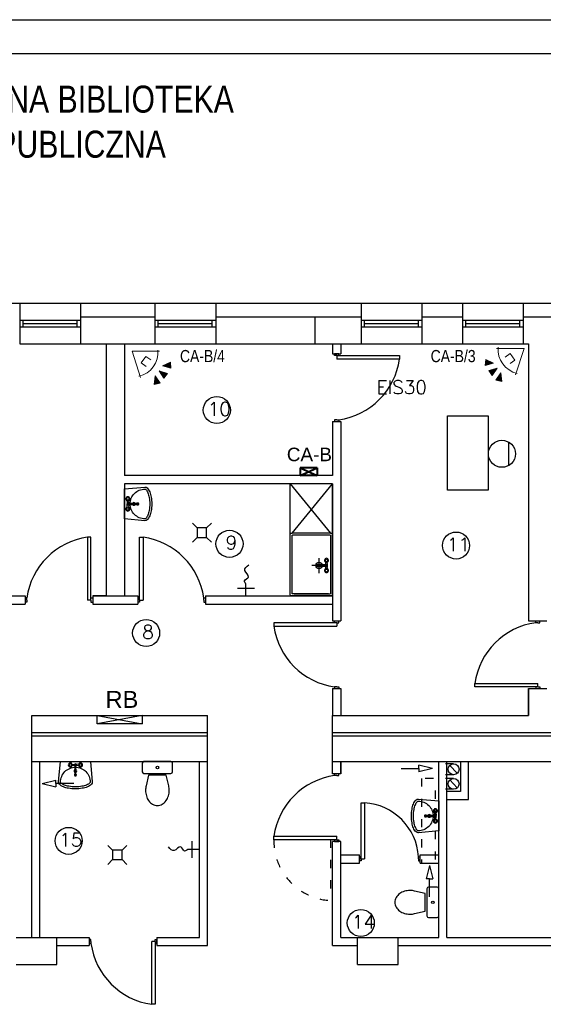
# Model space of a CAD drawing. Header units: inches. Extents: x 6268 to 12323, y 5221 to 42059.
# Tile 63 of 98: x 7491 to 8265, y 28242 to 29698. Entities that reach past the tile are written whole.
import ezdxf
from ezdxf.enums import TextEntityAlignment as Align

# ---------------------------------------------------------------- set-up
doc = ezdxf.new("R2010")
doc.units = ezdxf.units.IN
doc.header["$MEASUREMENT"] = 0
doc.linetypes.add('ACAD_ISO03W100', pattern=[30, 12, -18])
for name, color, linetype, lineweight in [('1DE - alarmy', 1, 'Continuous', 13), ('1DE-schemat ideowy', 1, 'Continuous', 40), ('2DE_NUMEL', 1, 'Continuous', 20)]:
    doc.layers.add(name, color=color, linetype=linetype, lineweight=lineweight)
doc.layers.add('CP_LINENORM', color=253, linetype='Continuous')
doc.styles.add('CP_ATTR', font='romans.shx')
doc.styles.get("Standard").update_dxf_attribs({"font": 'txt.shx'})

# ---------------------------------------------------------------- blocks, each defined once
blk = doc.blocks.new('CPEL_3319')
for points in [[(1.846, 0.678), (1.64, 0.304), (2.041, 0.451)], [(2.051, 0.145), (1.65, -0.002), (2.049, -0.155)], [(1.846, -0.678), (1.64, -0.304), (2.041, -0.451)]]:
    blk.add_hatch(color=256).paths.add_polyline_path(points)
for p, q in [((0, 0), (1.1, 0.8)), ((1.64, 0.304), (1.846, 0.678)), ((1.846, 0.678), (2.041, 0.451)), ((0, 0), (1.1, -0.8)), ((1, 0.2), (0.7, 0.2)), ((0.7, 0.2), (0.7, -0.2)), ((2.041, 0.451), (1.64, 0.304)), ((1.65, -0.002), (2.051, 0.145)), ((2.051, 0.145), (2.049, -0.155)), ((0.7, -0.2), (1, -0.2)), ((2.041, -0.451), (1.64, -0.304)), ((1.64, -0.304), (1.846, -0.678)), ((2.049, -0.155), (1.65, -0.002)), ((1.846, -0.678), (2.041, -0.451))]:
    blk.add_line(p, q)
blk.add_arc((0.083, 0), 1.217, 318.8879, 41.1121)
at = {"linetype": 'ByBlock', "style": 'CP_ATTR', "flags": 9}
for tag, p in [('NAME', (-0.092, -0.018)), ('GROUP', (-0.092, -0.018)), ('NUMBER', (-0.092, -0.018)), ('PRODUCER', (-0.092, -0.018)), ('ARTICLE', (-0.092, -0.018)), ('CHARACTER', (-0.092, -0.018)), ('VOLTAGE', (-0.092, -0.019)), ('WEIGHT', (-0.092, -0.018)), ('OTHER', (-0.092, -0.018)), ('PRODUCT-TYPE', (-0.092, -0.019)), ('ORDER-NO', (-0.092, -0.019)), ('POWER', (-0.092, -0.019))]:
    blk.add_attdef(tag, text='', height=0.00005, dxfattribs=at).set_placement(p, align=Align.MIDDLE_LEFT)

msp = doc.modelspace()

# ---------------------------------------------------------------- linework, layer by layer
at = {"linetype": 'Continuous'}
msp.add_line((6468.073, 29648.31), (12118.073, 29648.31), dxfattribs=at)
for p, q in [((7292.543, 29278.907), (7490.543, 29278.907)), ((7490.543, 29278.907), (7490.543, 29218.907)), ((7490.543, 29278.907), (7580.543, 29278.907)), ((7580.543, 29278.907), (7690.543, 29278.907)), ((7580.543, 29278.907), (7580.543, 29218.907)), ((7690.543, 29278.907), (7690.543, 29218.907)), ((7690.543, 29278.907), (7780.543, 29278.907)), ((7780.543, 29278.907), (7995.543, 29278.907)), ((7780.543, 29278.907), (7780.543, 29218.907)), ((7995.543, 29278.907), (7995.543, 29218.907)), ((7995.543, 29278.907), (8085.543, 29278.907)), ((8085.543, 29278.907), (8145.543, 29278.907)), ((8085.543, 29278.907), (8085.543, 29218.907)), ((8145.543, 29278.907), (8145.543, 29218.907)), ((8145.543, 29278.907), (8235.543, 29278.907)), ((8235.543, 29278.907), (8295.543, 29278.907)), ((8235.543, 29278.907), (8235.543, 29218.907)), ((7490.543, 29253.907), (7580.543, 29253.907)), ((7495.543, 29243.907), (7495.543, 29253.907)), ((7495.543, 29248.907), (7575.543, 29248.907)), ((7575.543, 29243.907), (7575.543, 29253.907)), ((7580.543, 29258.907), (7690.543, 29258.907)), ((7690.543, 29253.907), (7780.543, 29253.907)), ((7695.543, 29243.907), (7695.543, 29253.907)), ((7695.543, 29248.907), (7775.543, 29248.907)), ((7775.543, 29243.907), (7775.543, 29253.907)), ((7780.543, 29258.907), (7995.543, 29258.907)), ((7927.543, 29218.907), (7927.543, 29258.907)), ((7995.543, 29253.907), (8085.543, 29253.907)), ((8000.543, 29243.907), (8000.543, 29253.907)), ((8000.543, 29248.907), (8080.543, 29248.907)), ((8080.543, 29243.907), (8080.543, 29253.907)), ((8085.543, 29258.907), (8145.543, 29258.907)), ((8145.543, 29253.907), (8235.543, 29253.907)), ((8150.543, 29243.907), (8150.543, 29253.907)), ((8150.543, 29248.907), (8230.543, 29248.907)), ((8230.543, 29243.907), (8230.543, 29253.907)), ((8235.543, 29258.907), (8295.543, 29258.907)), ((7490.543, 29243.907), (7580.543, 29243.907)), ((7490.543, 29243.907), (7495.543, 29243.907)), ((7690.543, 29243.907), (7780.543, 29243.907)), ((7690.543, 29243.907), (7695.543, 29243.907)), ((7995.543, 29243.907), (8085.543, 29243.907)), ((7995.543, 29243.907), (8000.543, 29243.907)), ((8145.543, 29243.907), (8235.543, 29243.907)), ((8145.543, 29243.907), (8150.543, 29243.907)), ((7490.543, 29218.907), (7580.543, 29218.907)), ((7580.543, 29218.907), (7618.543, 29218.907)), ((7580.543, 29218.907), (7618.543, 29218.907)), ((7618.543, 29218.907), (7618.543, 29116.907)), ((7618.543, 29218.907), (7618.543, 29116.907)), ((7618.543, 29218.907), (7645.543, 29218.907)), ((7645.543, 29218.907), (7690.543, 29218.907)), ((7645.543, 29218.907), (7645.543, 29116.907)), ((7645.543, 29218.907), (7690.543, 29218.907)), ((7690.543, 29218.907), (7780.543, 29218.907)), ((7780.543, 29218.907), (7995.543, 29218.907)), ((7780.543, 29218.907), (7995.543, 29218.907)), ((7953.543, 29218.907), (7953.543, 29203.907)), ((7953.543, 29218.907), (7953.543, 29203.907)), ((7965.543, 29218.907), (7965.543, 29203.907)), ((7995.543, 29218.907), (8085.543, 29218.907)), ((8085.543, 29218.907), (8145.543, 29218.907)), ((8145.543, 29218.907), (8235.543, 29218.907)), ((8235.543, 29218.907), (8243.543, 29218.907)), ((8243.543, 29218.907), (8243.543, 28808.907)), ((7953.543, 29203.907), (7965.543, 29203.907)), ((7956.543, 29201.407), (7956.543, 29203.907)), ((7962.543, 29203.907), (7956.543, 29203.907)), ((7959.543, 29201.407), (7956.543, 29201.407)), ((7959.543, 29201.407), (7959.543, 29196.407)), ((7959.543, 29201.407), (7962.543, 29201.407)), ((7962.543, 29201.407), (7962.543, 29203.907)), ((7962.543, 29201.407), (8052.543, 29201.407)), ((8052.543, 29201.407), (8052.543, 29196.407)), ((8052.543, 29196.407), (7959.543, 29196.407)), ((7618.543, 29116.907), (7618.543, 28845.907)), ((7645.543, 29120.424), (7645.543, 29023.907)), ((7953.543, 29103.907), (7953.543, 29023.907)), ((7953.543, 29103.907), (7965.543, 29103.907)), ((7959.543, 29106.407), (7956.543, 29106.407)), ((7956.543, 29106.407), (7956.543, 29103.907)), ((7959.543, 29106.407), (7962.543, 29106.407)), ((7962.543, 29106.407), (7962.543, 29103.907)), ((7965.543, 29103.907), (7965.543, 28808.907)), ((8123.416, 29002.573), (8123.416, 29112.573)), ((8123.416, 29112.573), (8183.416, 29112.573)), ((8183.416, 29112.573), (8183.416, 29002.573)), ((8214.307, 29039.082), (8214.307, 29073.311)), ((7953.543, 29023.907), (7645.543, 29023.907)), ((7645.543, 29011.907), (7645.543, 28845.907)), ((7953.543, 29011.907), (7645.543, 29011.907)), ((7890.543, 28935.907), (7890.543, 29011.907)), ((7890.543, 29011.907), (7950.543, 28938.907)), ((7893.543, 28938.907), (7953.543, 29011.907)), ((7953.543, 29011.907), (7953.543, 28808.907)), ((7953.543, 28845.907), (7953.543, 29011.907)), ((8183.416, 29002.573), (8123.416, 29002.573)), ((7649.673, 28987.728), (7649.31, 28982.877)), ((7651.418, 28987.728), (7651.782, 28982.877)), ((7664.746, 28983.277), (7665.626, 28983.277)), ((7649.673, 28976.327), (7649.31, 28981.178)), ((7651.782, 28981.178), (7651.418, 28976.327)), ((7746.094, 28953.598), (7753.094, 28946.598)), ((7774.094, 28953.598), (7767.094, 28946.598)), ((7953.543, 28919.196), (7953.543, 28963.446)), ((7953.543, 28919.196), (7953.543, 28963.446)), ((7767.094, 28946.598), (7753.094, 28946.598)), ((7753.094, 28946.598), (7753.094, 28932.598)), ((7767.094, 28932.598), (7767.094, 28946.598)), ((7950.543, 28938.907), (7893.543, 28938.907)), ((7596.043, 28932.907), (7591.043, 28932.907)), ((7591.043, 28932.907), (7591.043, 28839.907)), ((7596.043, 28842.907), (7596.043, 28932.907)), ((7668.043, 28842.907), (7668.043, 28932.907)), ((7668.043, 28932.907), (7673.043, 28932.907)), ((7673.043, 28932.907), (7673.043, 28839.907)), ((7746.094, 28925.598), (7753.094, 28932.598)), ((7753.094, 28932.598), (7767.094, 28932.598)), ((7774.094, 28925.598), (7767.094, 28932.598)), ((7890.543, 28848.907), (7890.543, 28935.907)), ((7890.543, 28890.907), (7890.543, 28932.907)), ((7893.543, 28890.907), (7893.543, 28935.157)), ((7949.793, 28935.907), (7894.293, 28935.907)), ((7950.543, 28935.157), (7950.543, 28849.657)), ((7953.543, 28877.946), (7953.543, 28919.196)), ((7933.293, 28901.814), (7933.293, 28879.731)), ((7943.307, 28891.927), (7943.671, 28896.778)), ((7945.779, 28891.927), (7945.416, 28896.778)), ((7890.543, 28848.907), (7890.543, 28890.907)), ((7893.543, 28849.657), (7893.543, 28890.907)), ((7944.523, 28890.907), (7922.687, 28890.907)), ((7930.343, 28889.827), (7929.463, 28889.827)), ((7943.671, 28885.377), (7943.307, 28890.228)), ((7945.416, 28885.377), (7945.779, 28890.228)), ((7813.008, 28857.273), (7837.715, 28857.273)), ((7825.362, 28846.289), (7825.362, 28863.558)), ((7323.543, 28845.907), (7498.543, 28845.907)), ((7498.543, 28845.907), (7498.543, 28833.907)), ((7501.043, 28842.907), (7498.543, 28842.907)), ((7501.043, 28836.907), (7498.543, 28836.907)), ((7501.043, 28839.907), (7501.043, 28842.907)), ((7501.043, 28839.907), (7501.043, 28836.907)), ((7596.043, 28839.907), (7591.043, 28839.907)), ((7596.043, 28839.907), (7596.043, 28842.907)), ((7596.043, 28842.907), (7598.543, 28842.907)), ((7596.043, 28839.907), (7596.043, 28836.907)), ((7596.043, 28836.907), (7598.543, 28836.907)), ((7598.543, 28845.907), (7665.543, 28845.907)), ((7618.543, 28845.907), (7598.543, 28845.907)), ((7598.543, 28845.907), (7598.543, 28833.907)), ((7598.543, 28842.907), (7598.543, 28836.907)), ((7645.543, 28845.907), (7665.543, 28845.907)), ((7665.543, 28845.907), (7665.543, 28833.907)), ((7668.043, 28842.907), (7665.543, 28842.907)), ((7665.543, 28842.907), (7665.543, 28836.907)), ((7668.043, 28836.907), (7665.543, 28836.907)), ((7668.043, 28839.907), (7668.043, 28842.907)), ((7668.043, 28839.907), (7673.043, 28839.907)), ((7668.043, 28839.907), (7668.043, 28836.907)), ((7763.043, 28839.907), (7763.043, 28842.907)), ((7763.043, 28842.907), (7765.543, 28842.907)), ((7763.043, 28839.907), (7763.043, 28836.907)), ((7763.043, 28836.907), (7765.543, 28836.907)), ((7765.543, 28845.907), (7953.543, 28845.907)), ((7765.543, 28845.907), (7765.543, 28833.907)), ((7950.543, 28845.907), (7893.543, 28845.907)), ((7947.543, 28848.907), (7894.293, 28848.907)), ((7896.543, 28848.907), (7949.793, 28848.907)), ((7323.543, 28833.907), (7498.543, 28833.907)), ((7598.543, 28833.907), (7665.543, 28833.907)), ((7765.543, 28833.907), (7953.543, 28833.907)), ((7953.543, 28833.907), (7953.543, 28808.907)), ((7953.543, 28808.907), (7965.543, 28808.907)), ((7956.543, 28806.407), (7956.543, 28808.907)), ((7956.543, 28808.907), (7962.543, 28808.907)), ((7962.543, 28806.407), (7962.543, 28808.907)), ((8243.543, 28808.907), (8270.543, 28808.907)), ((8254.043, 28806.407), (8254.043, 28808.907)), ((8260.043, 28806.407), (8260.043, 28808.907)), ((7956.543, 28806.407), (7866.543, 28806.407)), ((7866.543, 28806.407), (7866.543, 28801.407)), ((7866.543, 28801.407), (7959.543, 28801.407)), ((7959.543, 28806.407), (7956.543, 28806.407)), ((7959.543, 28806.407), (7959.543, 28801.407)), ((7959.543, 28806.407), (7962.543, 28806.407)), ((8257.043, 28806.407), (8254.043, 28806.407)), ((8257.043, 28806.407), (8260.043, 28806.407)), ((7953.543, 28708.907), (7953.543, 28668.907)), ((7953.543, 28708.907), (7965.543, 28708.907)), ((7959.543, 28711.407), (7956.543, 28711.407)), ((7956.543, 28711.407), (7956.543, 28708.907)), ((7959.543, 28711.407), (7962.543, 28711.407)), ((7962.543, 28711.407), (7962.543, 28708.907)), ((7965.543, 28708.907), (7965.543, 28668.907)), ((8164.043, 28711.407), (8164.043, 28716.407)), ((8164.043, 28716.407), (8257.043, 28716.407)), ((8254.043, 28711.407), (8164.043, 28711.407)), ((8243.543, 28708.907), (8243.543, 28668.907)), ((8243.543, 28668.907), (8243.543, 28708.907)), ((8243.543, 28708.907), (8270.543, 28708.907)), ((8257.043, 28711.407), (8254.043, 28711.407)), ((8254.043, 28711.407), (8254.043, 28708.907)), ((8254.043, 28708.907), (8260.043, 28708.907)), ((8257.043, 28711.407), (8257.043, 28716.407)), ((8257.043, 28711.407), (8260.043, 28711.407)), ((8260.043, 28711.407), (8260.043, 28708.907)), ((7508.543, 28668.907), (7618.543, 28668.907)), ((7508.543, 28600.907), (7508.543, 28668.907)), ((7611.543, 28668.907), (7638.543, 28668.907)), ((7618.543, 28668.907), (7645.543, 28668.907)), ((7645.543, 28668.907), (7768.543, 28668.907)), ((7768.543, 28600.907), (7768.543, 28668.907)), ((7953.543, 28668.907), (8243.543, 28668.907)), ((7953.543, 28600.907), (7953.543, 28668.907)), ((7508.543, 28643.907), (7768.543, 28643.907)), ((7508.543, 28638.907), (7768.543, 28638.907)), ((7953.543, 28643.907), (8560.543, 28643.907)), ((7953.543, 28638.907), (8560.543, 28638.907)), ((7508.543, 28600.907), (7768.543, 28600.907)), ((7508.543, 28340.907), (7508.543, 28600.907)), ((7520.543, 28340.907), (7520.543, 28600.907)), ((7567.281, 28596.777), (7572.131, 28597.141)), ((7572.131, 28594.668), (7567.281, 28595.032)), ((7578.681, 28596.777), (7573.83, 28597.141)), ((7578.681, 28595.032), (7573.83, 28594.668)), ((7756.543, 28340.907), (7756.543, 28600.907)), ((7768.543, 28328.907), (7768.543, 28600.907)), ((7953.543, 28600.907), (8520.543, 28600.907)), ((7953.543, 28582.907), (7953.543, 28600.907)), ((7965.543, 28582.907), (7965.543, 28600.907)), ((7965.543, 28600.907), (7965.543, 28582.907)), ((8054.716, 28590.664), (8081.273, 28590.664)), ((8081.273, 28590.664), (8081.273, 28595.664)), ((8101.273, 28590.664), (8081.273, 28595.664)), ((8081.273, 28590.664), (8081.273, 28585.664)), ((8101.273, 28590.664), (8081.273, 28585.664)), ((8110.543, 28340.907), (8110.543, 28600.907)), ((8122.543, 28340.907), (8122.543, 28600.907)), ((8122.543, 28600.907), (8142.543, 28600.907)), ((8138.023, 28583.716), (8127.064, 28595.374)), ((8142.543, 28600.907), (8142.543, 28556.907)), ((8142.543, 28600.907), (8142.543, 28556.907)), ((8154.543, 28544.907), (8154.543, 28600.907)), ((7574.231, 28581.704), (7574.231, 28580.824)), ((7965.543, 28582.907), (7953.543, 28582.907)), ((7956.543, 28580.407), (7956.543, 28582.907)), ((7959.543, 28580.407), (7956.543, 28580.407)), ((7959.543, 28580.407), (7962.543, 28580.407)), ((7962.543, 28580.407), (7962.543, 28582.907)), ((7524.024, 28568.665), (7544.024, 28573.665)), ((7524.024, 28568.665), (7544.024, 28563.665)), ((7544.024, 28568.665), (7544.024, 28573.665)), ((7570.581, 28568.665), (7544.024, 28568.665)), ((7544.024, 28568.665), (7544.024, 28563.665)), ((8138.023, 28562.114), (8127.064, 28573.772)), ((8142.543, 28556.907), (8122.543, 28556.907)), ((8142.543, 28556.907), (8122.543, 28556.907)), ((7995.543, 28459.907), (7995.543, 28539.907)), ((7995.543, 28459.907), (7995.543, 28539.907)), ((7995.543, 28539.907), (8000.543, 28539.907)), ((8000.543, 28539.907), (8000.543, 28456.907)), ((8122.543, 28544.907), (8154.543, 28544.907)), ((8091.34, 28519.264), (8090.46, 28519.264)), ((8104.304, 28521.363), (8104.668, 28526.214)), ((8104.668, 28514.813), (8104.304, 28519.664)), ((8106.413, 28526.214), (8106.777, 28521.363)), ((8106.413, 28514.813), (8106.777, 28519.664)), ((7866.543, 28485.407), (7866.543, 28490.407)), ((7866.543, 28490.407), (7959.543, 28490.407)), ((7959.543, 28485.407), (7959.543, 28490.407)), ((7620.962, 28476.886), (7627.962, 28469.886)), ((7648.962, 28476.886), (7641.962, 28469.886)), ((7745.559, 28458.554), (7745.559, 28483.261)), ((7956.543, 28485.407), (7866.543, 28485.407)), ((7956.543, 28485.407), (7950.61, 28485.407)), ((7953.543, 28328.907), (7953.543, 28482.907)), ((7965.543, 28482.907), (7953.543, 28482.907)), ((7959.543, 28485.407), (7956.543, 28485.407)), ((7956.543, 28485.407), (7956.543, 28482.907)), ((7956.543, 28482.907), (7962.543, 28482.907)), ((7959.543, 28485.407), (7962.543, 28485.407)), ((7962.543, 28485.407), (7962.543, 28482.907)), ((7965.543, 28340.907), (7965.543, 28482.907)), ((7641.962, 28469.886), (7627.962, 28469.886)), ((7627.962, 28469.886), (7627.962, 28455.886)), ((7641.962, 28462.886), (7641.962, 28469.886)), ((7641.962, 28455.886), (7641.962, 28469.886)), ((7756.543, 28470.907), (7739.274, 28470.907)), ((7965.543, 28462.907), (7993.043, 28462.907)), ((7993.043, 28450.907), (7993.043, 28462.907)), ((7995.543, 28459.907), (7993.043, 28459.907)), ((7993.043, 28459.907), (7993.043, 28453.907)), ((7995.543, 28456.907), (7995.543, 28459.907)), ((8080.543, 28456.907), (8080.543, 28459.907)), ((8080.543, 28459.907), (8083.043, 28459.907)), ((8083.043, 28462.907), (8110.543, 28462.907)), ((8083.043, 28450.907), (8083.043, 28462.907)), ((7620.962, 28448.886), (7627.962, 28455.886)), ((7627.962, 28455.886), (7641.962, 28455.886)), ((7648.962, 28448.886), (7641.962, 28455.886)), ((7965.543, 28450.907), (7993.043, 28450.907)), ((7995.543, 28453.907), (7993.043, 28453.907)), ((7995.543, 28456.907), (8000.543, 28456.907)), ((7995.543, 28456.907), (7995.543, 28453.907)), ((8080.543, 28456.907), (8080.543, 28453.907)), ((8080.543, 28453.907), (8083.043, 28453.907)), ((8083.043, 28450.907), (8110.543, 28450.907)), ((8096.946, 28447.447), (8091.946, 28427.447)), ((8096.946, 28447.447), (8101.946, 28427.447)), ((8096.946, 28427.447), (8091.946, 28427.447)), ((8096.946, 28400.89), (8096.946, 28427.447)), ((8096.946, 28427.447), (8101.946, 28427.447)), ((7485.543, 28340.907), (7545.543, 28340.907)), ((7520.543, 28340.907), (7593.543, 28340.907)), ((7545.543, 28300.907), (7545.543, 28340.907)), ((7545.543, 28328.907), (7593.543, 28328.907)), ((7593.543, 28340.907), (7593.543, 28328.907)), ((7596.043, 28337.907), (7593.543, 28337.907)), ((7596.043, 28331.907), (7593.543, 28331.907)), ((7596.043, 28334.907), (7596.043, 28337.907)), ((7596.043, 28334.907), (7596.043, 28331.907)), ((7691.043, 28334.907), (7686.043, 28334.907)), ((7686.043, 28241.907), (7686.043, 28334.907)), ((7691.043, 28334.907), (7691.043, 28337.907)), ((7691.043, 28337.907), (7693.543, 28337.907)), ((7691.043, 28334.907), (7691.043, 28331.907)), ((7691.043, 28331.907), (7693.543, 28331.907)), ((7691.043, 28331.907), (7691.043, 28241.907)), ((7693.543, 28340.907), (7756.543, 28340.907)), ((7693.543, 28340.907), (7693.543, 28328.907)), ((7693.543, 28331.907), (7693.543, 28337.907)), ((7693.543, 28328.907), (7768.543, 28328.907)), ((7953.543, 28328.907), (7990.543, 28328.907)), ((7965.543, 28340.907), (7990.543, 28340.907)), ((7990.543, 28340.907), (8050.543, 28340.907)), ((7990.543, 28300.907), (7990.543, 28340.907)), ((8050.543, 28300.907), (8050.543, 28340.907)), ((8050.543, 28340.907), (8110.543, 28340.907)), ((8050.543, 28328.907), (8320.543, 28328.907)), ((8122.543, 28340.907), (8320.543, 28340.907)), ((7485.543, 28300.907), (7545.543, 28300.907)), ((7990.543, 28300.907), (8050.543, 28300.907)), ((7691.043, 28241.907), (7686.043, 28241.907))]:
    msp.add_line(p, q)
at = {"linetype": 'ACAD_ISO03W100'}
for p, q in [((8132.543, 28597.545), (8110.543, 28597.545)), ((8085.181, 28575.943), (8085.181, 28450.907)), ((8132.543, 28575.943), (8085.181, 28575.943)), ((8132.543, 28581.545), (8110.543, 28581.545)), ((8132.543, 28559.943), (8105.181, 28559.943)), ((8105.181, 28557.943), (8105.181, 28450.907)), ((7950.61, 28485.407), (7950.61, 28395.407))]:
    msp.add_line(p, q, dxfattribs=at)
for points in [[(7675.503, 28957.046), (7645.543, 28959.786), (7645.543, 29004.268), (7675.503, 29007.009, -0.02280923), (7675.91, 29007.027, -0.20345275), (7679.128, 29005.661, -0.09716323), (7682.981, 28999.705, -0.05413092), (7685.071, 28992.221, -0.04107152), (7685.91, 28982.027, -0.04107152), (7685.071, 28971.833, -0.05413092), (7682.981, 28964.35, -0.09716323), (7679.128, 28958.393, -0.20345275), (7675.91, 28957.027, -0.20345275)], [(7675.776, 29004.021, -0.02280923), (7675.91, 29004.027, -0.20345275), (7676.97, 29003.578, -0.09716323), (7680.196, 28998.591, -0.05413092), (7682.112, 28991.731, -0.04107152), (7682.91, 28982.027, -0.04107152), (7682.112, 28972.324, -0.05413092), (7680.196, 28965.464, -0.09716323), (7676.97, 28960.477, -0.20345275), (7675.91, 28960.027, -0.0984914), (7667.491, 28961.702, -0.0984914), (7660.354, 28966.471, -0.0984914), (7655.585, 28973.608, -0.0984914), (7653.91, 28982.027, -0.0984914), (7655.585, 28990.446, -0.0984914), (7660.354, 28997.584, -0.0984914), (7667.491, 29002.353, -0.0984914), (7675.91, 29004.027)], [(7665.028, 28982.818, 0.10454597), (7664.746, 28982.877), (7650.546, 28982.877, 1), (7650.546, 28981.177), (7664.746, 28981.177, 0.10454597), (7665.028, 28981.237)], [(7665.19, 28983.183, 0.10454597), (7664.746, 28983.277, 0.10454597), (7664.302, 28983.183, 0.10079648), (7663.919, 28982.911)], [(7664.746, 28980.777), (7665.626, 28980.777, 0.10454597), (7666.07, 28980.871, 0.10079648), (7666.453, 28981.143, 0.09591072), (7666.706, 28981.545, 0.09272045), (7666.796, 28982.027, 0.09272045), (7666.706, 28982.509, 0.09591072), (7666.453, 28982.911, 0.10079648), (7666.07, 28983.183)], [(7665.916, 28982.027, 0.09272045), (7665.826, 28982.509, 0.09591072), (7665.573, 28982.911, 0.10079648), (7665.19, 28983.183)], [(7663.888, 28981.177, 0.00914131), (7663.919, 28981.143, 0.10079648), (7664.302, 28980.871, 0.10454597), (7664.746, 28980.777, 0.10454597), (7665.19, 28980.871)], [(7665.19, 28980.871, 0.10079648), (7665.573, 28981.143, 0.09591072), (7665.826, 28981.545)], [(7930.343, 28892.327), (7929.463, 28892.327, 0.10454597), (7929.019, 28892.234, 0.10079648), (7928.636, 28891.961, 0.09591072), (7928.383, 28891.56, 0.09272045), (7928.293, 28891.077, 0.09272045), (7928.383, 28890.595, 0.09591072), (7928.636, 28890.193, 0.10079648), (7929.019, 28889.921)], [(7929.173, 28891.077, 0.09272045), (7929.263, 28890.595, 0.09591072), (7929.516, 28890.193, 0.10079648), (7929.899, 28889.921)], [(7929.899, 28892.234, 0.10079648), (7929.516, 28891.961, 0.09591072), (7929.263, 28891.56)], [(7931.201, 28891.927, 0.00914131), (7931.17, 28891.961, 0.10079648), (7930.787, 28892.234, 0.10454597), (7930.343, 28892.327, 0.10454597), (7929.899, 28892.234)], [(7929.899, 28889.921, 0.10454597), (7930.343, 28889.827, 0.10454597), (7930.787, 28889.921, 0.10079648), (7931.17, 28890.193)], [(7930.061, 28890.287, 0.10454597), (7930.343, 28890.227), (7944.543, 28890.227, 1), (7944.543, 28891.927), (7930.343, 28891.927, 0.10454597), (7930.061, 28891.868)], [(7547.999, 28570.948), (7550.74, 28600.907), (7595.222, 28600.907), (7597.962, 28570.948, -0.02280923), (7597.981, 28570.54, -0.20345275), (7596.615, 28567.323, -0.09716323), (7590.659, 28563.469, -0.05413092), (7583.175, 28561.379, -0.04107152), (7572.981, 28560.54, -0.04107152), (7562.787, 28561.379, -0.05413092), (7555.303, 28563.469, -0.09716323), (7549.347, 28567.323, -0.20345275), (7547.981, 28570.54, -0.20345275)], [(7594.975, 28570.674, -0.02280923), (7594.981, 28570.54, -0.20345275), (7594.531, 28569.481, -0.09716323), (7589.544, 28566.255, -0.05413092), (7582.684, 28564.339, -0.04107152), (7572.981, 28563.54, -0.04107152), (7563.277, 28564.339, -0.05413092), (7556.417, 28566.255, -0.09716323), (7551.431, 28569.481, -0.20345275), (7550.981, 28570.54, -0.0984914), (7552.656, 28578.959, -0.0984914), (7557.425, 28586.097, -0.0984914), (7564.562, 28590.866, -0.0984914), (7572.981, 28592.54, -0.0984914), (7581.4, 28590.866, -0.0984914), (7588.537, 28586.097, -0.0984914), (7593.306, 28578.959, -0.0984914), (7594.981, 28570.54)], [(7573.771, 28581.422, 0.10454597), (7573.831, 28581.704), (7573.831, 28595.904, 1), (7572.131, 28595.904), (7572.131, 28581.704, 0.10454597), (7572.191, 28581.422)], [(7572.131, 28582.562, 0.00914131), (7572.097, 28582.532, 0.10079648), (7571.825, 28582.148, 0.10454597), (7571.731, 28581.704, 0.10454597), (7571.825, 28581.26)], [(7571.731, 28581.704), (7571.731, 28580.824, 0.10454597), (7571.825, 28580.38, 0.10079648), (7572.097, 28579.997, 0.09591072), (7572.499, 28579.745, 0.09272045), (7572.981, 28579.654, 0.09272045), (7573.463, 28579.745, 0.09591072), (7573.865, 28579.997, 0.10079648), (7574.137, 28580.38)], [(7571.825, 28581.26, 0.10079648), (7572.097, 28580.877, 0.09591072), (7572.499, 28580.625)], [(7572.981, 28580.534, 0.09272045), (7573.463, 28580.625, 0.09591072), (7573.865, 28580.877, 0.10079648), (7574.137, 28581.26)], [(7574.137, 28581.26, 0.10454597), (7574.231, 28581.704, 0.10454597), (7574.137, 28582.148, 0.10079648), (7573.865, 28582.532)], [(7710.558, 28550.061, 0.07203938), (7711.767, 28558.407, 0.05824006), (7710.974, 28565.191)], [(8080.584, 28545.495), (8110.543, 28542.754), (8110.543, 28498.273), (8080.584, 28495.532, -0.02280923), (8080.176, 28495.514, -0.20345275), (8076.959, 28496.879, -0.09716323), (8073.105, 28502.836, -0.05413092), (8071.015, 28510.32, -0.04107152), (8070.176, 28520.514, -0.04107152), (8071.015, 28530.707, -0.05413092), (8073.105, 28538.191, -0.09716323), (8076.959, 28544.148, -0.20345275), (8080.176, 28545.514, -0.20345275)], [(7687.211, 28537.805, 0.13213816), (7694.267, 28535.907, 0.13213816), (7701.323, 28537.805)], [(8080.31, 28498.52, -0.02280923), (8080.176, 28498.514, -0.20345275), (8079.117, 28498.963, -0.09716323), (8075.89, 28503.95, -0.05413092), (8073.975, 28510.81, -0.04107152), (8073.176, 28520.514, -0.04107152), (8073.975, 28530.217, -0.05413092), (8075.89, 28537.077, -0.09716323), (8079.117, 28542.064, -0.20345275), (8080.176, 28542.514, -0.0984914), (8088.595, 28540.839, -0.0984914), (8095.732, 28536.07, -0.0984914), (8100.501, 28528.933, -0.0984914), (8102.176, 28520.514, -0.0984914), (8100.501, 28512.095, -0.0984914), (8095.732, 28504.957, -0.0984914), (8088.595, 28500.188, -0.0984914), (8080.176, 28498.514)], [(8091.34, 28521.764), (8090.46, 28521.764, 0.10454597), (8090.016, 28521.67, 0.10079648), (8089.633, 28521.398, 0.09591072), (8089.381, 28520.996, 0.09272045), (8089.29, 28520.514, 0.09272045), (8089.381, 28520.031, 0.09591072), (8089.633, 28519.63, 0.10079648), (8090.016, 28519.357)], [(8090.17, 28520.514, 0.09272045), (8090.261, 28520.031, 0.09591072), (8090.513, 28519.63, 0.10079648), (8090.896, 28519.357)], [(8090.896, 28521.67, 0.10079648), (8090.513, 28521.398, 0.09591072), (8090.261, 28520.996)], [(8092.198, 28521.364, 0.00914131), (8092.168, 28521.398, 0.10079648), (8091.784, 28521.67, 0.10454597), (8091.34, 28521.764, 0.10454597), (8090.896, 28521.67)], [(8090.896, 28519.357, 0.10454597), (8091.34, 28519.264, 0.10454597), (8091.784, 28519.357, 0.10079648), (8092.168, 28519.63)], [(8091.058, 28519.723, 0.10454597), (8091.34, 28519.664), (8105.54, 28519.664, 1), (8105.54, 28521.364), (8091.34, 28521.364, 0.10454597), (8091.058, 28521.304)], [(8047.441, 28399.804, 0.13213816), (8045.543, 28392.748, 0.13213816), (8047.441, 28385.691)], [(8059.697, 28376.456, 0.07203938), (8068.043, 28375.248, 0.05824006), (8074.827, 28376.04)]]:
    msp.add_lwpolyline(points, format="xyb")
for points in [[(7674.267, 28583.407), (7714.267, 28583.407, 0.41421356), (7716.767, 28585.907), (7716.767, 28598.407, 0.41421356), (7714.267, 28600.907), (7674.267, 28600.907, 0.41421356), (7671.767, 28598.407), (7671.767, 28585.907, 0.41421356)], [(8093.043, 28412.748), (8093.043, 28372.748, 0.41421356), (8095.543, 28370.248), (8108.043, 28370.248, 0.41421356), (8110.543, 28372.748), (8110.543, 28412.748, 0.41421356), (8108.043, 28415.248), (8095.543, 28415.248, 0.41421356)]]:
    msp.add_lwpolyline(points, format="xyb", close=True)
for points in [[(7710.974, 28565.191), (7707.34, 28580.924), (7681.194, 28580.924), (7677.56, 28565.191)], [(8074.827, 28376.04), (8090.56, 28379.674), (8090.56, 28405.821), (8074.827, 28409.455)]]:
    msp.add_lwpolyline(points)
for centre, radius in [((7782.199, 29120.86), 20), ((8203.959, 29056.197), 20), ((7650.546, 28989.527), 2), ((7650.546, 28974.527), 2), ((7800.948, 28923.011), 20), ((8136.186, 28920.507), 20), ((7933.293, 28890.907), 4.65), ((7944.543, 28898.577), 2), ((7944.543, 28883.577), 2), ((7677.623, 28791.116), 20), ((7565.481, 28595.904), 2), ((7580.481, 28595.904), 2), ((7694.267, 28592.157), 1.959), ((8132.543, 28589.545), 8), ((8132.543, 28567.943), 8), ((8105.54, 28528.014), 2), ((7563.077, 28483.672), 20), ((8105.54, 28513.014), 2), ((8101.793, 28392.748), 1.959), ((7995.207, 28362.246), 20)]:
    msp.add_circle(centre, radius)
for centre, radius, start, end in [((7947.952, 29210.999), 105.604, 277.942007, 352.057993), ((7650.546, 28989.527), 3, 288.479544, 251.520456), ((7650.546, 28982.027), 1.5, 34.518103, 325.481897), ((7659.41, 28982.027), 2, 25.150661, 154.849339), ((7664.83, 28982.058), 1.248, 136.896534, 138.991514), ((7664.713, 28982.106), 0.778, 43.103466, 66.126548), ((7664.662, 28982.058), 0.848, 21.189371, 43.103466), ((7665.626, 28982.18), 1.097, 66.126548, 90), ((7650.546, 28974.527), 3, 108.479544, 71.520456), ((7659.41, 28982.027), 2, 205.150661, 334.849339), ((7664.713, 28981.948), 0.778, 293.873452, 316.896534), ((7664.662, 28981.996), 0.848, 316.896534, 338.810629), ((7664.582, 28982.027), 0.934, 0, 21.189371), ((7664.582, 28982.027), 0.934, 338.810629, 0), ((7664.582, 28982.027), 1.334, 338.810629, 0), ((7605.635, 28828.316), 105.604, 97.942007, 172.057986), ((7658.452, 28828.316), 105.604, 7.942021, 82.057993), ((7944.543, 28898.577), 3, 288.479544, 251.520456), ((7929.463, 28890.924), 1.097, 246.126548, 270), ((7930.507, 28891.077), 1.334, 158.810629, 180), ((7930.507, 28891.077), 0.934, 158.810629, 180), ((7930.507, 28891.077), 0.934, 180, 201.189371), ((7930.427, 28891.108), 0.848, 136.896534, 158.810629), ((7930.427, 28891.046), 0.848, 201.189371, 223.103466), ((7930.376, 28891.156), 0.778, 113.873452, 136.896534), ((7930.376, 28890.998), 0.778, 223.103466, 246.126548), ((7930.259, 28891.046), 1.248, 316.896534, 318.991514), ((7944.543, 28883.577), 3, 108.479544, 71.520456), ((7944.543, 28891.077), 1.5, 214.518103, 145.481897), ((7971.135, 28815.999), 105.604, 187.942007, 262.058006), ((8268.635, 28701.816), 105.604, 97.942007, 172.057993), ((7565.481, 28595.904), 3, 18.479542, 341.520458), ((7572.981, 28595.904), 1.5, 304.518103, 235.481897), ((7580.481, 28595.904), 3, 198.479542, 161.520458), ((7572.981, 28587.04), 2, 115.150661, 244.849339), ((7572.902, 28581.737), 0.778, 203.873452, 226.896534), ((7572.95, 28581.788), 0.848, 226.896534, 248.810627), ((7572.981, 28581.868), 1.334, 248.810627, 270), ((7572.981, 28581.868), 0.934, 248.810627, 270), ((7572.981, 28581.868), 0.934, 270, 291.189373), ((7573.012, 28581.788), 0.848, 291.189373, 313.103466), ((7573.06, 28581.737), 0.778, 313.103466, 336.126548), ((7572.981, 28587.04), 2, 295.150661, 64.849339), ((7573.012, 28581.62), 1.248, 46.896534, 48.991514), ((7573.134, 28580.824), 1.097, 336.126548, 0), ((7971.135, 28475.816), 105.604, 97.942007, 172.057993), ((7706.184, 28558.407), 29.417, 166.667413, 180), ((7706.184, 28558.407), 29.417, 180, 196.481727), ((7700.326, 28556.674), 23.308, 196.481727, 215.537686), ((7688.208, 28556.674), 23.308, 324.462314, 343.518273), ((7696.616, 28554.024), 18.749, 215.537686, 239.890598), ((7691.918, 28554.024), 18.749, 300.109402, 324.462314), ((7995.424, 28454.788), 85.273, 3.441685, 86.55833), ((8105.54, 28528.014), 3, 288.479544, 251.520456), ((8090.46, 28520.36), 1.097, 246.126548, 270), ((8091.504, 28520.514), 1.334, 158.810629, 180), ((8091.504, 28520.514), 0.934, 158.810629, 180), ((8091.504, 28520.514), 0.934, 180, 201.189371), ((8091.424, 28520.545), 0.848, 136.896548, 158.810629), ((8091.424, 28520.483), 0.848, 201.189371, 223.103452), ((8091.373, 28520.593), 0.778, 113.873452, 136.896548), ((8091.373, 28520.435), 0.778, 223.103452, 246.126548), ((8091.256, 28520.483), 1.248, 316.896548, 318.991514), ((8096.676, 28520.514), 2, 25.150661, 154.849339), ((8096.676, 28520.514), 2, 205.150661, 334.849339), ((8105.54, 28520.514), 1.5, 214.518109, 145.481891), ((8105.54, 28513.014), 3, 108.479544, 71.520456), ((8063.66, 28390.399), 18.749, 125.537686, 149.890592), ((8066.31, 28386.689), 23.308, 106.481727, 125.537686), ((8068.043, 28380.831), 29.417, 90, 106.481727), ((8068.043, 28380.831), 29.417, 76.667411, 90), ((8063.66, 28395.097), 18.749, 210.109408, 234.462314), ((8066.31, 28398.807), 23.308, 234.462314, 253.518273), ((7700.635, 28346.499), 105.604, 187.942014, 262.057993)]:
    msp.add_arc(centre, radius, start, end)
at = {"extrusion": (0, 0, -1)}
for centre, radius, start, end in [((-7893.543, 28935.907), 3, 0, 90), ((-7950.543, 28935.907), 3, 90, 180), ((-7894.293, 28935.157), 0.75, 0, 90), ((-7949.793, 28935.157), 0.75, 90, 180), ((-7893.543, 28848.907), 3, 270, 0), ((-7894.293, 28849.657), 0.75, 270, 0), ((-7949.793, 28849.657), 0.75, 180, 270), ((-7950.543, 28848.907), 3, 180, 270)]:
    msp.add_arc(centre, radius, start, end, dxfattribs=at)
at = {"linetype": 'ACAD_ISO03W100'}
msp.add_arc((7955.188, 28483.946), 88.657, 179.055554, 267.039955, dxfattribs=at)
for points in [[(7825.362, 28863.558), (7823.109, 28868.246), (7829.054, 28873.931), (7823.637, 28883.714), (7829.318, 28892.043)], [(7739.274, 28470.907), (7734.586, 28468.654), (7728.901, 28474.6), (7719.118, 28469.183), (7710.789, 28474.864)]]:
    msp.add_spline(points, degree=3)
at = {"layer": '1DE-schemat ideowy'}
for p, q in [((7905.701, 29023.907), (7930.701, 29035.581)), ((7905.701, 29035.581), (7930.701, 29023.907)), ((7905.701, 29035.581), (7905.701, 29023.907)), ((7930.701, 29035.581), (7905.701, 29035.581)), ((7930.701, 29035.581), (7930.701, 29023.907)), ((7930.701, 29023.907), (7905.701, 29023.907))]:
    msp.add_line(p, q, dxfattribs=at)
at = {"layer": '1DE-schemat ideowy', "lineweight": 30}
for p, q in [((7671.893, 28668.907), (7605.193, 28656.904)), ((7605.193, 28668.907), (7671.893, 28656.904))]:
    msp.add_line(p, q, dxfattribs=at)
msp.add_lwpolyline([(7671.893, 28668.907), (7671.893, 28656.904), (7605.193, 28656.904), (7605.193, 28668.907)], close=True, dxfattribs=at)
at = {"layer": 'CP_LINENORM', "linetype": 'Continuous'}
msp.add_line((6268.073, 29698.31), (12168.073, 29698.31), dxfattribs=at)

# ---------------------------------------------------------------- block references
at = {"layer": '1DE - alarmy', "color": 7, "yscale": 30.00000000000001, "zscale": 50}
for p, xscale, rotation in [((8236.783, 29212.029), -30.00000000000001, 36.01073944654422), ((7656.719, 29207.84), 30.00000000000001, 323.9892605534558)]:
    msp.add_blockref('CPEL_3319', p, dxfattribs=dict(at, xscale=xscale, rotation=rotation))

# ---------------------------------------------------------------- texts
at = {"ltscale": 24, "insert": (7813.621, 29600.849), "char_height": 40, "attachment_point": 3}
msp.add_mtext('\\pxqc;{\\fArial|b0|i0|c238|p0;\\W0.8;GMINNA BIBLIOTEKA \\PPUBLICZNA}', dxfattribs=at)
at = {"char_height": 20, "attachment_point": 1}
for s, width, insert in [('EIS30', 37.21157, (8018.473, 29164.681)), ('10', 68.36029, (7768.619, 29132.484)), ('9', 68.36029, (7795.19, 28934.635)), ('11', 68.36029, (8122.606, 28932.13)), ('8', 68.36029, (7671.865, 28802.74)), ('15', 68.36029, (7549.137, 28495.296)), ('14', 68.36029, (7982.021, 28373.87))]:
    msp.add_mtext_dynamic_manual_height_columns(s, width=width, gutter_width=12.5, heights=[-20], dxfattribs=dict(at, insert=insert))
at = {"layer": '1DE - alarmy', "char_height": 18, "attachment_point": 1}
for s, insert in [('{\\fArial Narrow|b0|i0|c238|p34;CA-B/4}', (7727.693, 29209.751)), ('{\\fArial Narrow|b0|i0|c238|p34;CA-B/3}', (8098.575, 29209.751))]:
    msp.add_mtext(s, dxfattribs=dict(at, insert=insert))
at = {"layer": '1DE-schemat ideowy', "insert": (7885.76, 29065.261), "char_height": 20, "width": 90.0711, "attachment_point": 1}
msp.add_mtext('{\\fArial|b0|i0|c238|p34;CA-B}', dxfattribs=at)
at = {"layer": '2DE_NUMEL', "insert": (7617.576, 28705.4), "char_height": 25, "width": 181.6192, "attachment_point": 1}
msp.add_mtext('{\\fArial|b0|i0|c238|p34;RB}', dxfattribs=at)

doc.saveas('drawing.dxf')
